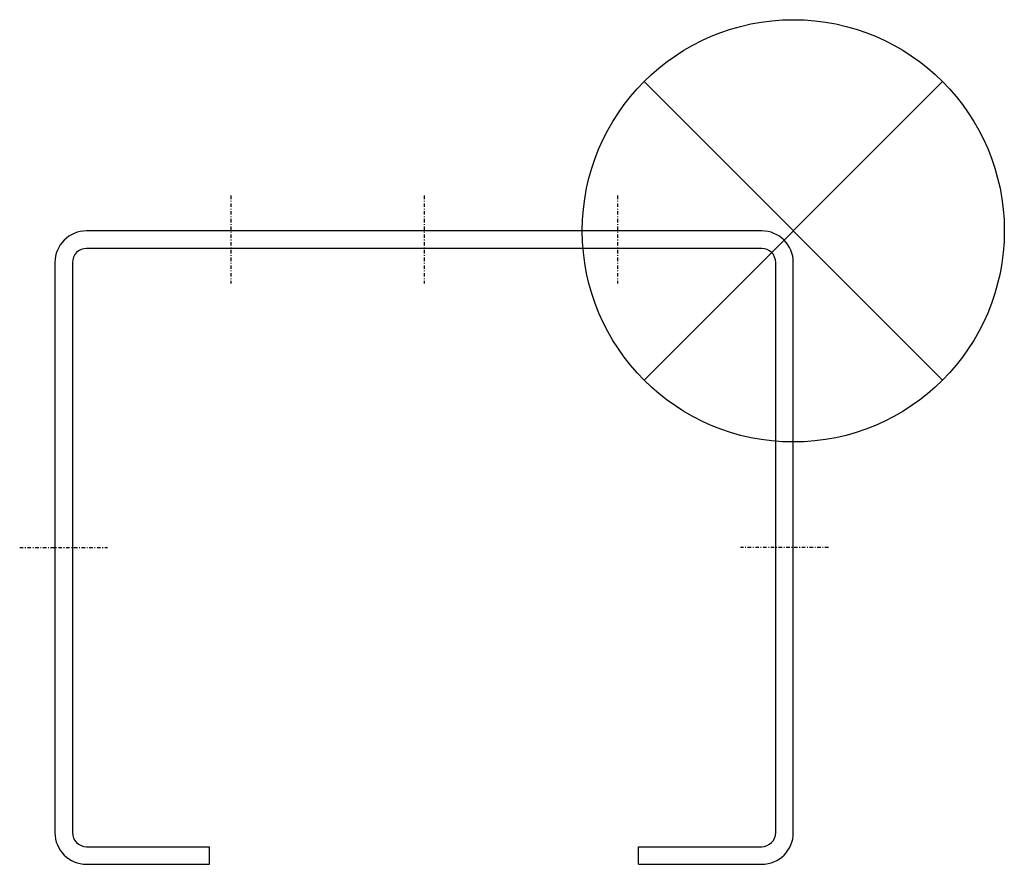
# Model space of a CAD drawing. Extents: x -110 to 30, y -90 to 30.
import ezdxf

# ---------------------------------------------------------------- set-up
doc = ezdxf.new("R2010")
doc.units = 0
doc.linetypes.add('STRICHPUNKT', pattern=[1.025, 0.5, -0.25, 0.025, -0.25])
doc.layers.get('0').update_dxf_attribs({"linetype": 'CONTINUOUS'})

# ---------------------------------------------------------------- blocks, each defined once
blk = doc.blocks.new('ZOP')
at = {"color": 6}
for p, q in [((21.21, 21.21), (-21.21, -21.21)), ((-21.21, 21.21), (21.21, -21.21))]:
    blk.add_line(p, q, dxfattribs=at)
blk.add_circle((0, 0), 30, dxfattribs=at)

msp = doc.modelspace()

# ---------------------------------------------------------------- linework, layer by layer
at = {"linetype": 'STRICHPUNKT'}
for p, q in [((-80, 5), (-80, -7.5)), ((-52.5, 5), (-52.5, -7.5)), ((-25, 5), (-25, -7.5)), ((-110, -45), (-97.5, -45)), ((5, -45), (-7.5, -45))]:
    msp.add_line(p, q, dxfattribs=at)
for p, q in [((-4.5, 0), (-100.5, 0)), ((-4.5, -2.5), (-100.5, -2.5)), ((-105, -4.5), (-105, -85.5)), ((-102.5, -4.5), (-102.5, -85.5)), ((-2.5, -85.5), (-2.5, -4.5)), ((0, -85.5), (0, -4.5)), ((-100.5, -87.5), (-83, -87.5)), ((-83, -90), (-83, -87.5)), ((-22, -87.5), (-4.5, -87.5)), ((-22, -90), (-22, -87.5)), ((-100.5, -90), (-83, -90)), ((-22, -90), (-4.5, -90))]:
    msp.add_line(p, q)
for centre, radius, start, end in [((-100.5, -4.5), 4.5, 90, 180), ((-4.5, -4.5), 4.5, 0, 90), ((-100.5, -4.5), 2, 90, 180), ((-4.5, -4.5), 2, 0, 90), ((-100.5, -85.5), 4.5, 180, 270), ((-100.5, -85.5), 2, 180, 270), ((-4.5, -85.5), 2, 270, 0), ((-4.5, -85.5), 4.5, 270, 0)]:
    msp.add_arc(centre, radius, start, end)

# ---------------------------------------------------------------- block references
msp.add_blockref('ZOP', (0, 0))

doc.saveas('drawing.dxf')
